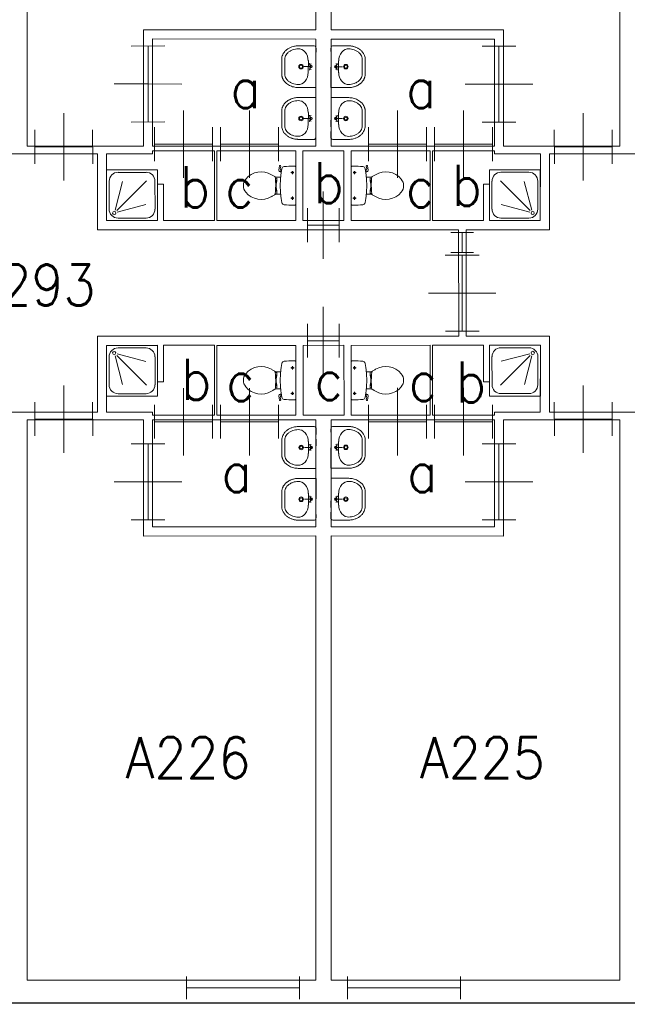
# Model space of a CAD drawing. Header units: metres. Extents: x 150867 to 150993, y 450406 to 450495.
# Tile 7 of 28: x 150920 to 150928, y 450469 to 450482. Entities that reach past the tile are written whole.
import ezdxf
from ezdxf.enums import TextEntityAlignment as Align

# ---------------------------------------------------------------- set-up
doc = ezdxf.new("R2010")
doc.units = ezdxf.units.M
doc.header["$MEASUREMENT"] = 0
for name, color, linetype, lineweight in [('BINNENMUUR', 7, 'Continuous', 0), ('BOUWKUNDE', 7, 'Continuous', 0), ('BUITENMUUR', 7, 'Continuous', 0), ('KADER', 7, 'Continuous', 0), ('LABEL', 7, 'Continuous', 0), ('SANITAIR', 7, 'Continuous', 0)]:
    doc.layers.add(name, color=color, linetype=linetype, lineweight=lineweight)
doc.styles.add('Style-STANDARD', font='STANDARD.shx')

# ---------------------------------------------------------------- blocks, each defined once
blk = doc.blocks.new('202_36')
at = {"layer": 'BOUWKUNDE', "color": 7, "linetype": 'Continuous', "lineweight": 0}
for p, q in [((0.45, 0), (0.45, 0.401)), ((0, -0.2), (-0.001, 0.2)), ((0.9, -0.2), (0.899, 0.2)), ((0, 0), (0.9, 0)), ((0.449, -0.4), (0.45, 0))]:
    blk.add_line(p, q, dxfattribs=at)
at = {"layer": 'KADER', "color": 7, "linetype": 'Continuous', "lineweight": 0, "style": 'Style-STANDARD', "flags": 1}
for tag in ['type', 'soort']:
    blk.add_attdef(tag, (0, 0), '', height=0.324, rotation=198.1924, dxfattribs=at)
blk = doc.blocks.new('202_37')
at = {"layer": 'BOUWKUNDE', "color": 7, "linetype": 'Continuous', "lineweight": 0}
for p, q in [((0.343, 0), (0.343, 0.4)), ((0, -0.2), (0, 0.2)), ((0.686, -0.2), (0.687, 0.2)), ((0, 0), (0.687, 0)), ((0.344, -0.4), (0.343, 0))]:
    blk.add_line(p, q, dxfattribs=at)
at = {"layer": 'KADER', "color": 7, "linetype": 'Continuous', "lineweight": 0, "style": 'Style-STANDARD', "flags": 1}
for tag in ['soort', 'type']:
    blk.add_attdef(tag, (0, 0), '', height=0.324, rotation=108.1925, dxfattribs=at)
blk = doc.blocks.new('223')
at = {"layer": 'SANITAIR', "color": 7, "linetype": 'Continuous', "lineweight": 0}
for p, q in [((0.051, 0.225), (0.051, 0.775)), ((0.784, 0.784), (0.199, 0.199)), ((0.225, 0.951), (0.775, 0.951)), ((0.951, 0.775), (0.951, 0.224)), ((0.166, 0.207), (0.316, 0.769)), ((0.209, 0.166), (0.77, 0.315)), ((0.776, 0.049), (0.225, 0.049))]:
    blk.add_line(p, q, dxfattribs=at)
at = {"layer": 'SANITAIR', "color": 7, "linetype": 'Continuous', "lineweight": 0, "flags": 128}
blk.add_lwpolyline([(0, 1), (0, 0), (1.001, 0), (1.001, 0.999)], close=True, dxfattribs=at)
at = {"layer": 'SANITAIR', "color": 7, "linetype": 'Continuous', "lineweight": 0}
blk.add_circle((0.15, 0.149), 0.0315, dxfattribs=at)
at = {"layer": 'SANITAIR', "color": 7, "linetype": 'Continuous', "lineweight": 0, "extrusion": (0, 0, -1)}
for centre, start, end in [((-0.225, 0.774), 359.9999, 89.9999), ((-0.775, 0.774), 89.9999, 179.9999), ((-0.225, 0.224), 269.9999, 359.9999), ((-0.775, 0.224), 179.9999, 269.9999)]:
    blk.add_arc(centre, 0.175, start, end, dxfattribs=at)
blk = doc.blocks.new('TOIL2B')
at = {"layer": 'SANITAIR', "color": 7, "linetype": 'Continuous', "lineweight": 0}
for p, q in [((25.5, 0), (-24.2, -0.1)), ((-13.7, -4.5), (-17.8, -4.5)), ((-15.6, -6.6), (-15.6, -2.4)), ((19.9, -4.5), (15.8, -4.5)), ((17.9, -6.5), (18, -2.5)), ((-10.5, -20), (-10.4, -23)), ((-9.5, -27.1), (-9.5, -25)), ((-9.5, -25), (-5, -25)), ((-6.1, -25.1), (-6, -26.8)), ((-5, -25), (-5.1, -26.7)), ((-5.1, -25.5), (-2.9, -25.5)), ((-2.9, -25.5), (-2.8, -26)), ((4.2, -25.5), (4.1, -26)), ((6.4, -25.5), (4.2, -25.5)), ((6.3, -25), (6.3, -26.6)), ((10.7, -25), (6.3, -25)), ((7.4, -25), (7.3, -26.8)), ((10.8, -27), (10.7, -25)), ((11.8, -23), (11.7, -20)), ((18.4, -19.2), (19, -20.6)), ((18.7, -20.2), (21.6, -19.6)), ((21.7, -19.7), (21.4, -18.8)), ((26.8, -21.6), (21.7, -22.4)), ((22.8, -20.5), (26.6, -20)), ((27, -20.4), (27.2, -21.1)), ((-2.8, -26), (4.1, -26))]:
    blk.add_line(p, q, dxfattribs=at)
for centre in [(-15.7, -4.6), (18, -4.6)]:
    blk.add_circle(centre, 1.2, dxfattribs=at)
for centre, radius, start, end in [((-20.8, -2.7), 4.34, 141.7695, 181.0188), ((89.9, -2.8), 115, 179.9997, 186.3306), ((22.1, -2.7), 4.34, 358.9805, 38.2299), ((-88.6, -2.8), 115, 353.6505, 359.9997), ((-21, -15.1), 3.4, 186.3306, 259.2901), ((0.6, 99.5), 120, 259.2901, 264.6978), ((-23.4, -23.1), 12.9, 326.1568, 359.9997), ((0.7, 99.2), 119.8, 264.6978, 275.3016), ((0.6, 99.5), 120, 275.3016, 280.7268), ((24.6, -23.1), 12.9, 179.9997, 213.8426), ((21.3, -20), 2.5, 195.9269, 278.4776), ((22.7, -19.5), 1, 191.8883, 277.2235), ((22.4, -15.2), 3.35, 280.7268, 353.6505), ((26.6, -20.6), 0.5, 15.7395, 97.2235), ((26.8, -21.2), 0.5, 278.4776, 15.7395), ((8.7, -45.7), 26.3, 148.9074, 230.8789), ((24.8, -55.4), 45, 146.1568, 148.9074), ((-9.4, -29.2), 2, 96.9355, 142.5797), ((1.5, -119.2), 92.6, 84.3002, 96.9355), ((-7.4, -45.7), 26.3, 309.1205, 31.092), ((10.5, -29), 2, 37.7814, 84.3002), ((-23.5, -55.4), 45, 31.092, 33.8426), ((0.6, -55.6), 13.5, 230.8789, 309.1205)]:
    blk.add_arc(centre, radius, start, end, dxfattribs=at)
blk = doc.blocks.new('220')
at = {"layer": 'SANITAIR', "color": 7, "linetype": 'Continuous', "lineweight": 0, "xscale": 0.00999781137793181, "yscale": 0.00999781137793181, "zscale": 0.00999781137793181, "rotation": 0.0002668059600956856}
blk.add_blockref('TOIL2B', (-0.006, 0), dxfattribs=at)
blk = doc.blocks.new('202_38')
at = {"layer": 'BOUWKUNDE', "color": 7, "linetype": 'Continuous', "lineweight": 0}
for p, q in [((0.344, 0), (0.344, 0.4)), ((0.001, -0.2), (0, 0.2)), ((0.687, -0.2), (0.687, 0.2)), ((0, 0), (0.688, 0)), ((0.344, -0.4), (0.344, 0))]:
    blk.add_line(p, q, dxfattribs=at)
at = {"layer": 'KADER', "color": 7, "linetype": 'Continuous', "lineweight": 0, "style": 'Style-STANDARD', "flags": 1}
for tag in ['soort', 'type']:
    blk.add_attdef(tag, (0, 0), '', height=0.324, rotation=108.1925, dxfattribs=at)
blk = doc.blocks.new('202_39')
at = {"layer": 'BOUWKUNDE', "color": 7, "linetype": 'Continuous', "lineweight": 0}
for p, q in [((0.187, 0), (0.187, 0.4)), ((0, -0.2), (-0.001, 0.2)), ((0.375, -0.2), (0.375, 0.2)), ((0, 0), (0.374, 0)), ((0.187, -0.4), (0.187, 0))]:
    blk.add_line(p, q, dxfattribs=at)
at = {"layer": 'KADER', "color": 7, "linetype": 'Continuous', "lineweight": 0, "style": 'Style-STANDARD', "flags": 1}
for tag in ['type', 'soort']:
    blk.add_attdef(tag, (0, 0), '', height=0.324, rotation=288.1921, dxfattribs=at)
blk = doc.blocks.new('TOIL2B_1')
at = {"layer": 'SANITAIR', "color": 7, "linetype": 'Continuous', "lineweight": 0}
for p, q in [((25.5, -0.1), (-24.2, 0)), ((-13.7, -4.5), (-17.8, -4.5)), ((-15.7, -6.7), (-15.6, -2.5)), ((19.9, -4.5), (15.8, -4.5)), ((18, -6.6), (17.9, -2.5)), ((-10.5, -20.1), (-10.5, -23)), ((-9.4, -27.1), (-9.5, -25)), ((-9.5, -25), (-5.1, -25)), ((-6.1, -25), (-6.1, -26.9)), ((-5.1, -25), (-5.1, -26.7)), ((-5.1, -25.5), (-2.9, -25.5)), ((-2.9, -25.5), (-2.9, -26)), ((4.1, -25.5), (4.1, -26)), ((6.4, -25.5), (4.1, -25.5)), ((6.3, -25), (6.3, -26.6)), ((10.7, -25), (6.3, -25)), ((7.3, -25.1), (7.3, -26.7)), ((10.7, -27), (10.7, -25)), ((11.7, -23), (11.7, -20)), ((18.4, -19.2), (18.9, -20.7)), ((18.7, -20.2), (21.6, -19.7)), ((21.7, -19.7), (21.4, -18.7)), ((26.8, -21.6), (21.6, -22.4)), ((22.8, -20.5), (26.5, -20)), ((27, -20.4), (27.2, -21)), ((-2.9, -26), (4.1, -26))]:
    blk.add_line(p, q, dxfattribs=at)
at = {"layer": 'SANITAIR', "color": 7, "linetype": 'Continuous', "lineweight": 0, "extrusion": (0, 0, -1)}
for centre in [(15.7, -4.6), (-17.9, -4.6)]:
    blk.add_circle(centre, 1.2, dxfattribs=at)
at = {"layer": 'SANITAIR', "color": 7, "linetype": 'Continuous', "lineweight": 0}
for centre, radius, start, end in [((-20.8, -2.7), 4.34, 141.7701, 181.0195), ((89.9, -2.8), 115, 180.0003, 186.3312), ((22.1, -2.7), 4.34, 358.9812, 38.2305), ((-88.6, -2.8), 115, 353.6512, 0.0003), ((-21, -15.1), 3.4, 186.3312, 259.2907), ((0.6, 99.5), 120, 259.2907, 264.6984), ((-23.4, -23.1), 12.9, 326.1574, 0.0003), ((0.7, 99.2), 119.8, 264.6984, 275.3022), ((0.6, 99.5), 120, 275.3022, 280.7274), ((24.6, -23.1), 12.9, 180.0003, 213.8432), ((21.3, -20), 2.5, 195.9275, 278.4782), ((22.7, -19.6), 1, 191.8889, 277.2241), ((22.4, -15.2), 3.35, 280.7274, 353.6512), ((26.6, -20.6), 0.5, 15.7401, 97.2241), ((26.8, -21.2), 0.5, 278.4782, 15.7401), ((8.7, -45.7), 26.3, 148.908, 230.8795), ((24.7, -55.4), 45, 146.1574, 148.908), ((-9.4, -29.2), 2, 96.9361, 142.5803), ((1.5, -119.2), 92.6, 84.3008, 96.9361), ((-7.4, -45.7), 26.3, 309.1211, 31.0926), ((10.5, -29), 2, 37.782, 84.3008), ((-23.5, -55.4), 45, 31.0926, 33.8432), ((0.6, -55.6), 13.5, 230.8795, 309.1211)]:
    blk.add_arc(centre, radius, start, end, dxfattribs=at)
blk = doc.blocks.new('220_1')
at = {"layer": 'SANITAIR', "color": 7, "linetype": 'Continuous', "lineweight": 0, "xscale": 0.00999781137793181, "yscale": 0.00999781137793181, "zscale": 0.00999781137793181, "rotation": 359.9997331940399}
blk.add_blockref('TOIL2B_1', (-0.006, 0), dxfattribs=at)
blk = doc.blocks.new('202_40')
at = {"layer": 'BOUWKUNDE', "color": 7, "linetype": 'Continuous', "lineweight": 0}
for p, q in [((0.343, 0), (0.343, 0.4)), ((-0.001, -0.2), (0, 0.2)), ((0.686, -0.2), (0.686, 0.2)), ((0, 0), (0.687, 0)), ((0.343, -0.4), (0.343, 0))]:
    blk.add_line(p, q, dxfattribs=at)
at = {"layer": 'KADER', "color": 7, "linetype": 'Continuous', "lineweight": 0, "extrusion": (0, 0, -1), "style": 'Style-STANDARD', "flags": 1}
for tag in ['soort', 'type']:
    blk.add_attdef(tag, (0, 0), '', height=0.324, rotation=108.1925, dxfattribs=at)
blk = doc.blocks.new('202_41')
at = {"layer": 'BOUWKUNDE', "color": 7, "linetype": 'Continuous', "lineweight": 0}
for p, q in [((0.45, 0), (0.45, 0.4)), ((0, -0.2), (0, 0.2)), ((0.9, -0.2), (0.9, 0.2)), ((0, 0), (0.9, 0)), ((0.45, -0.401), (0.45, 0))]:
    blk.add_line(p, q, dxfattribs=at)
at = {"layer": 'KADER', "color": 7, "linetype": 'Continuous', "lineweight": 0, "extrusion": (0, 0, -1), "style": 'Style-STANDARD', "flags": 1}
for tag in ['soort', 'type']:
    blk.add_attdef(tag, (0, 0), '', height=0.324, rotation=18.1924, dxfattribs=at)
blk = doc.blocks.new('202_42')
at = {"layer": 'BOUWKUNDE', "color": 7, "linetype": 'Continuous', "lineweight": 0}
for p, q in [((0.343, 0), (0.344, 0.4)), ((0, -0.2), (0, 0.2)), ((0.687, -0.201), (0.687, 0.2)), ((0, 0), (0.687, -0.001)), ((0.343, -0.401), (0.343, 0))]:
    blk.add_line(p, q, dxfattribs=at)
at = {"layer": 'KADER', "color": 7, "linetype": 'Continuous', "lineweight": 0, "extrusion": (0, 0, -1), "style": 'Style-STANDARD', "flags": 1}
for tag in ['soort', 'type']:
    blk.add_attdef(tag, (0, 0), '', height=0.324, rotation=108.1925, dxfattribs=at)
blk = doc.blocks.new('223_1')
at = {"layer": 'SANITAIR', "color": 7, "linetype": 'Continuous', "lineweight": 0}
for p, q in [((0.049, 0.225), (0.049, 0.775)), ((0.784, 0.784), (0.199, 0.199)), ((0.224, 0.951), (0.775, 0.949)), ((0.949, 0.775), (0.949, 0.225)), ((0.166, 0.209), (0.315, 0.77)), ((0.207, 0.166), (0.769, 0.315)), ((0.775, 0.049), (0.225, 0.049))]:
    blk.add_line(p, q, dxfattribs=at)
at = {"layer": 'SANITAIR', "color": 7, "linetype": 'Continuous', "lineweight": 0, "extrusion": (0, 0, -1), "flags": 128}
blk.add_lwpolyline([(0, 1), (0, 0), (-1, 0), (-0.999, 1)], close=True, dxfattribs=at)
at = {"layer": 'SANITAIR', "color": 7, "linetype": 'Continuous', "lineweight": 0, "extrusion": (0, 0, -1)}
blk.add_circle((-0.15, 0.15), 0.0315, dxfattribs=at)
for centre, start, end in [((-0.225, 0.775), 0.0001, 90.0001), ((-0.775, 0.775), 90.0001, 180.0001), ((-0.225, 0.225), 270.0001, 0.0001), ((-0.775, 0.225), 180.0001, 270.0001)]:
    blk.add_arc(centre, 0.175, start, end, dxfattribs=at)
blk = doc.blocks.new('202_43')
at = {"layer": 'BOUWKUNDE', "color": 7, "linetype": 'Continuous', "lineweight": 0}
for p, q in [((0.343, 0), (0.344, 0.4)), ((0, -0.2), (0.001, 0.2)), ((0.687, -0.2), (0.687, 0.2)), ((0, 0), (0.687, 0)), ((0.344, -0.4), (0.343, 0))]:
    blk.add_line(p, q, dxfattribs=at)
at = {"layer": 'KADER', "color": 7, "linetype": 'Continuous', "lineweight": 0, "extrusion": (0, 0, -1), "style": 'Style-STANDARD', "flags": 1}
for tag in ['soort', 'type']:
    blk.add_attdef(tag, (0, 0), '', height=0.324, rotation=108.1925, dxfattribs=at)
blk = doc.blocks.new('202_44')
at = {"layer": 'BOUWKUNDE', "color": 7, "linetype": 'Continuous', "lineweight": 0}
for p, q in [((0.343, 0), (0.343, 0.4)), ((0, -0.2), (-0.001, 0.2)), ((0.686, -0.2), (0.686, 0.2)), ((0, 0), (0.687, 0)), ((0.343, -0.4), (0.343, 0))]:
    blk.add_line(p, q, dxfattribs=at)
at = {"layer": 'KADER', "color": 7, "linetype": 'Continuous', "lineweight": 0, "style": 'Style-STANDARD', "flags": 1}
for tag in ['soort', 'type']:
    blk.add_attdef(tag, (0, 0), '', height=0.324, rotation=108.1925, dxfattribs=at)
blk = doc.blocks.new('204')
at = {"layer": 'BOUWKUNDE', "color": 7, "linetype": 'Continuous', "lineweight": 0}
for p, q in [((0, -0.1014), (0, 0.1007)), ((0.9997, -0.1014), (1.0004, 0.1)), ((0, 0), (0.9997, 0))]:
    blk.add_line(p, q, dxfattribs=at)
blk = doc.blocks.new('202_99')
at = {"layer": 'BOUWKUNDE', "color": 7, "linetype": 'Continuous', "lineweight": 0}
for p, q in [((0.187, 0), (0.187, 0.4)), ((-0.001, -0.2), (0, 0.2)), ((0.375, -0.2), (0.375, 0.2)), ((0, 0), (0.375, 0)), ((0.187, -0.4), (0.187, 0))]:
    blk.add_line(p, q, dxfattribs=at)
at = {"layer": 'KADER', "color": 7, "linetype": 'Continuous', "lineweight": 0, "extrusion": (0, 0, -1), "style": 'Style-STANDARD', "flags": 1}
for tag in ['soort', 'type']:
    blk.add_attdef(tag, (0, 0), '', height=0.324, rotation=108.1921, dxfattribs=at)
blk = doc.blocks.new('202_100')
at = {"layer": 'BOUWKUNDE', "color": 7, "linetype": 'Continuous', "lineweight": 0}
for p, q in [((0.343, 0), (0.344, 0.4)), ((0, -0.2), (0.001, 0.2)), ((0.687, -0.201), (0.687, 0.2)), ((0, 0), (0.687, -0.001)), ((0.344, -0.401), (0.343, 0))]:
    blk.add_line(p, q, dxfattribs=at)
at = {"layer": 'KADER', "color": 7, "linetype": 'Continuous', "lineweight": 0, "extrusion": (0, 0, -1), "style": 'Style-STANDARD', "flags": 1}
for tag in ['soort', 'type']:
    blk.add_attdef(tag, (0, 0), '', height=0.324, rotation=288.1925, dxfattribs=at)
blk = doc.blocks.new('202_101')
at = {"layer": 'BOUWKUNDE', "color": 7, "linetype": 'Continuous', "lineweight": 0}
for p, q in [((0.45, 0), (0.45, 0.4)), ((0, -0.2), (0.001, 0.2)), ((0.9, -0.2), (0.901, 0.2)), ((0, 0), (0.9, 0)), ((0.451, -0.4), (0.45, 0))]:
    blk.add_line(p, q, dxfattribs=at)
at = {"layer": 'KADER', "color": 7, "linetype": 'Continuous', "lineweight": 0, "extrusion": (0, 0, -1), "style": 'Style-STANDARD', "flags": 1}
for tag in ['type', 'soort']:
    blk.add_attdef(tag, (0, 0), '', height=0.324, rotation=198.1924, dxfattribs=at)
blk = doc.blocks.new('202_102')
at = {"layer": 'BOUWKUNDE', "color": 7, "linetype": 'Continuous', "lineweight": 0}
for p, q in [((0.343, 0), (0.343, 0.4)), ((-0.001, -0.2), (0, 0.2)), ((0.686, -0.2), (0.686, 0.2)), ((0, 0), (0.687, 0)), ((0.343, -0.4), (0.343, 0))]:
    blk.add_line(p, q, dxfattribs=at)
at = {"layer": 'KADER', "color": 7, "linetype": 'Continuous', "lineweight": 0, "extrusion": (0, 0, -1), "style": 'Style-STANDARD', "flags": 1}
for tag in ['soort', 'type']:
    blk.add_attdef(tag, (0, 0), '', height=0.324, rotation=288.1925, dxfattribs=at)
blk = doc.blocks.new('202_103')
at = {"layer": 'BOUWKUNDE', "color": 7, "linetype": 'Continuous', "lineweight": 0}
for p, q in [((0.343, 0), (0.344, 0.4)), ((0, -0.2), (0, 0.2)), ((0.687, -0.201), (0.687, 0.2)), ((0, 0), (0.687, -0.001)), ((0.344, -0.401), (0.343, 0))]:
    blk.add_line(p, q, dxfattribs=at)
at = {"layer": 'KADER', "color": 7, "linetype": 'Continuous', "lineweight": 0, "extrusion": (0, 0, -1), "style": 'Style-STANDARD', "flags": 1}
for tag in ['soort', 'type']:
    blk.add_attdef(tag, (0, 0), '', height=0.324, rotation=288.1925, dxfattribs=at)
blk = doc.blocks.new('WASTB')
at = {"layer": 'SANITAIR', "color": 7, "linetype": 'Continuous', "lineweight": 0}
for p, q in [((-9.9, 7.9), (-10, -7.9)), ((-6.3, 3.7), (-8.8, 2.9)), ((-6.5, 0), (-8.2, 4.5)), ((-6.5, 0), (-15.2, 0)), ((-6.3, -3.7), (-8.9, -2.9)), ((-6.5, 0), (-8.2, -4.5))]:
    blk.add_line(p, q, dxfattribs=at)
for centre, radius in [((-19.5, 0), 3), ((-19.5, 0), 2), ((-6.5, 0), 1.75)]:
    blk.add_circle(centre, radius, dxfattribs=at)
blk.add_ellipse((-21, 9.6), major_axis=(4, -13.6), ratio=0.751905, start_param=1.224555, end_param=2.997882, dxfattribs=at)
at = {"layer": 'SANITAIR', "color": 7, "linetype": 'Continuous', "lineweight": 0, "extrusion": (0, 0, -1)}
blk.add_ellipse((-21, -9.6), major_axis=(4, 13.6), ratio=0.751905, start_param=1.224555, end_param=2.997882, dxfattribs=at)
at = {"layer": 'SANITAIR', "color": 7, "linetype": 'Continuous', "lineweight": 0}
for points, weights, knots in [([(0.1, 27.5), (-11.7, 27.5), (-23.4, 27.5), (-23.5, 27.5), (-23.5, 27.5), (-45.5, 27), (-45, 9.1), (-45, 0), (-45, -9.1), (-45.5, -27), (-23.5, -27.5), (-11.8, -27.5), (0, -27.5), (0.1, 0), (0.1, 27.5)], [1, 1, 1, 1, 1, 0.707108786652, 1, 1, 1, 0.707108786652, 1, 1, 1, 1, 1], [0, 0, 0, 0.142857, 0.142857, 0.285714, 0.285714, 0.428571, 0.428571, 0.571429, 0.571429, 0.714286, 0.714286, 0.857143, 0.857143, 1, 1, 1]), ([(-23.4, -23.5), (-41.4, -23.1), (-41, -9.2), (-41, -9.2), (-41, -9.1), (-41, 0), (-40.9, 9.1), (-41, 9.2), (-41, 9.2), (-41.4, 23.1), (-23.4, 23.5)], [1, 0.707108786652, 1, 1, 1, 1, 1, 1, 1, 0.707108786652, 1], [0, 0, 0, 0.2, 0.2, 0.4, 0.4, 0.6, 0.6, 0.8, 0.8, 1, 1, 1])]:
    blk.add_rational_spline(points, weights, degree=2, knots=knots, dxfattribs=at)
blk = doc.blocks.new('221')
at = {"layer": 'SANITAIR', "color": 7, "linetype": 'Continuous', "lineweight": 0, "xscale": 0.00999781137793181, "yscale": 0.00999781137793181, "zscale": 0.00999781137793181, "rotation": 90.0002668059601}
blk.add_blockref('WASTB', (0, 0), dxfattribs=at)
blk = doc.blocks.new('WASTB_1')
at = {"layer": 'SANITAIR', "color": 7, "linetype": 'Continuous', "lineweight": 0}
for p, q in [((-6.5, 0), (-15.2, 0)), ((-10, 7.9), (-9.9, -7.9)), ((-6.3, 3.7), (-8.9, 2.9)), ((-6.5, 0), (-8.2, 4.5)), ((-6.5, 0), (-8.2, -4.5)), ((-6.3, -3.7), (-8.8, -2.9))]:
    blk.add_line(p, q, dxfattribs=at)
at = {"layer": 'SANITAIR', "color": 7, "linetype": 'Continuous', "lineweight": 0, "extrusion": (0, 0, -1)}
for centre, radius in [((19.5, 0), 3), ((19.5, 0), 2), ((6.5, 0), 1.75)]:
    blk.add_circle(centre, radius, dxfattribs=at)
at = {"layer": 'SANITAIR', "color": 7, "linetype": 'Continuous', "lineweight": 0}
blk.add_ellipse((-21, 9.6), major_axis=(4, -13.6), ratio=0.751905, start_param=1.224555, end_param=2.997882, dxfattribs=at)
at = {"layer": 'SANITAIR', "color": 7, "linetype": 'Continuous', "lineweight": 0, "extrusion": (0, 0, -1)}
blk.add_ellipse((-21, -9.6), major_axis=(4, 13.6), ratio=0.751905, start_param=1.224555, end_param=2.997882, dxfattribs=at)
at = {"layer": 'SANITAIR', "color": 7, "linetype": 'Continuous', "lineweight": 0}
for points, weights, knots in [([(0, 27.5), (-11.7, 27.5), (-23.4, 27.5), (-23.5, 27.5), (-23.5, 27.5), (-45.5, 27), (-45, 9.1), (-45, 0), (-45, -9.1), (-45.5, -27), (-23.5, -27.5), (-23.5, -27.6), (-23.4, -27.6), (-11.7, -27.6), (0.1, -27.5), (0.1, 0), (0, 27.5)], [1, 1, 1, 1, 1, 0.707108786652, 1, 1, 1, 0.707108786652, 1, 1, 1, 1, 1, 1, 1], [0, 0, 0, 0.125, 0.125, 0.25, 0.25, 0.375, 0.375, 0.5, 0.5, 0.625, 0.625, 0.75, 0.75, 0.875, 0.875, 1, 1, 1]), ([(-23.4, -23.5), (-41.4, -23.1), (-41, -9.2), (-41, -9.2), (-40.9, -9.1), (-41, 0), (-41, 9.1), (-41, 9.2), (-41, 9.2), (-41.4, 23.1), (-23.4, 23.5)], [1, 0.707108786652, 1, 1, 1, 1, 1, 1, 1, 0.707108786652, 1], [0, 0, 0, 0.2, 0.2, 0.4, 0.4, 0.6, 0.6, 0.8, 0.8, 1, 1, 1])]:
    blk.add_rational_spline(points, weights, degree=2, knots=knots, dxfattribs=at)
blk = doc.blocks.new('221_1')
at = {"layer": 'SANITAIR', "color": 7, "linetype": 'Continuous', "lineweight": 0, "xscale": 0.00999781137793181, "yscale": 0.00999781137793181, "zscale": 0.00999781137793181, "rotation": 89.9997331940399}
blk.add_blockref('WASTB_1', (0, 0), dxfattribs=at)
blk = doc.blocks.new('202_104')
at = {"layer": 'BOUWKUNDE', "color": 7, "linetype": 'Continuous', "lineweight": 0}
for p, q in [((0.343, 0), (0.344, 0.401)), ((0.001, -0.2), (0, 0.2)), ((0.687, -0.2), (0.687, 0.201)), ((0, 0), (0.687, 0.001)), ((0.344, -0.4), (0.343, 0))]:
    blk.add_line(p, q, dxfattribs=at)
at = {"layer": 'KADER', "color": 7, "linetype": 'Continuous', "lineweight": 0, "style": 'Style-STANDARD', "flags": 1}
for tag in ['type', 'soort']:
    blk.add_attdef(tag, (0, 0), '', height=0.324, rotation=288.1925, dxfattribs=at)
blk = doc.blocks.new('202_105')
at = {"layer": 'BOUWKUNDE', "color": 7, "linetype": 'Continuous', "lineweight": 0}
for p, q in [((0.343, 0), (0.343, 0.4)), ((0, -0.2), (-0.001, 0.2)), ((0.686, -0.2), (0.686, 0.2)), ((0, 0), (0.687, 0)), ((0.343, -0.4), (0.343, 0))]:
    blk.add_line(p, q, dxfattribs=at)
at = {"layer": 'KADER', "color": 7, "linetype": 'Continuous', "lineweight": 0, "style": 'Style-STANDARD', "flags": 1}
for tag in ['type', 'soort']:
    blk.add_attdef(tag, (0, 0), '', height=0.324, rotation=288.1925, dxfattribs=at)
blk = doc.blocks.new('202_106')
at = {"layer": 'BOUWKUNDE', "color": 7, "linetype": 'Continuous', "lineweight": 0}
for p, q in [((0.45, 0), (0.45, 0.4)), ((0, -0.2), (0, 0.2)), ((0.9, -0.2), (0.9, 0.2)), ((0, 0), (0.9, 0)), ((0.45, -0.4), (0.45, 0))]:
    blk.add_line(p, q, dxfattribs=at)
at = {"layer": 'KADER', "color": 7, "linetype": 'Continuous', "lineweight": 0, "style": 'Style-STANDARD', "flags": 1}
for tag in ['soort', 'type']:
    blk.add_attdef(tag, (0, 0), '', height=0.324, rotation=18.1924, dxfattribs=at)
blk = doc.blocks.new('202_107')
at = {"layer": 'BOUWKUNDE', "color": 7, "linetype": 'Continuous', "lineweight": 0}
for p, q in [((0.343, 0), (0.344, 0.4)), ((0.001, -0.2), (0, 0.2)), ((0.687, -0.2), (0.687, 0.2)), ((0, 0), (0.687, 0)), ((0.344, -0.4), (0.343, 0))]:
    blk.add_line(p, q, dxfattribs=at)
at = {"layer": 'KADER', "color": 7, "linetype": 'Continuous', "lineweight": 0, "style": 'Style-STANDARD', "flags": 1}
for tag in ['type', 'soort']:
    blk.add_attdef(tag, (0, 0), '', height=0.324, rotation=288.1925, dxfattribs=at)
blk = doc.blocks.new('202_190')
at = {"layer": 'BOUWKUNDE', "color": 7, "linetype": 'Continuous', "lineweight": 0}
for p, q in [((0.45, 0.001), (0.45, 0.401)), ((0, -0.2), (0, 0.2)), ((0.9, -0.199), (0.9, 0.201)), ((0, 0), (0.9, 0.001)), ((0.45, -0.4), (0.45, 0.001))]:
    blk.add_line(p, q, dxfattribs=at)
at = {"layer": 'KADER', "color": 7, "linetype": 'Continuous', "lineweight": 0, "style": 'Style-STANDARD', "flags": 1}
for tag in ['soort', 'type']:
    blk.add_attdef(tag, (0, 0), '', height=0.324, rotation=18.1924, dxfattribs=at)
blk = doc.blocks.new('204_6')
at = {"layer": 'BOUWKUNDE', "color": 7, "linetype": 'Continuous', "lineweight": 0}
for p, q in [((0, -0.15), (0, 0.151)), ((0.264, -0.15), (0.263, 0.15)), ((0, 0), (0.264, 0.001))]:
    blk.add_line(p, q, dxfattribs=at)

msp = doc.modelspace()

# ---------------------------------------------------------------- linework, layer by layer
at = {"layer": 'BINNENMUUR', "color": 7, "linetype": 'Continuous', "lineweight": 13, "flags": 128}
for points in [[(150920.357, 450488.055), (150920.358, 450480.679), (150921.887, 450480.68), (150921.888, 450482.209), (150924.157, 450482.209), (150924.157, 450488.054)], [(150924.357, 450488.054), (150924.357, 450482.209), (150926.628, 450482.209), (150926.627, 450480.68), (150928.158, 450480.679), (150928.157, 450488.054)], [(150922.007, 450482.09), (150922.007, 450480.679), (150924.158, 450480.68), (150924.158, 450482.089)], [(150924.358, 450482.089), (150924.358, 450480.68), (150926.507, 450480.679), (150926.507, 450482.089)], [(150921.402, 450480.579), (150921.402, 450479.699), (150922.072, 450479.7), (150922.073, 450480.18), (150922.153, 450480.18), (150922.152, 450479.7), (150922.822, 450479.7), (150922.823, 450480.62), (150922.007, 450480.619), (150922.008, 450480.579)], [(150922.853, 450480.619), (150922.854, 450479.699), (150923.894, 450479.699), (150923.893, 450480.619)], [(150923.987, 450480.619), (150923.987, 450479.699), (150924.527, 450479.699), (150924.527, 450480.619)], [(150924.622, 450480.619), (150924.621, 450479.699), (150925.661, 450479.699), (150925.662, 450480.619)], [(150925.692, 450480.62), (150925.692, 450479.7), (150926.362, 450479.7), (150926.362, 450480.18), (150926.442, 450480.18), (150926.442, 450479.7), (150927.112, 450479.699), (150927.113, 450480.579), (150926.507, 450480.579), (150926.507, 450480.619)], [(150915.677, 450479.579), (150915.677, 450478.179), (150919.232, 450478.179), (150919.232, 450477.179), (150921.282, 450477.179), (150921.283, 450478.179), (150926.038, 450478.178), (150926.037, 450479.579), (150921.282, 450479.58), (150921.282, 450480.58), (150919.233, 450480.58), (150919.232, 450479.58)], [(150929.282, 450479.58), (150929.282, 450480.579), (150927.233, 450480.58), (150927.233, 450479.58), (150926.137, 450479.58), (150926.137, 450478.179), (150927.232, 450478.178), (150927.232, 450477.179), (150929.283, 450477.179), (150929.283, 450478.179), (150935.232, 450478.178), (150935.232, 450477.178), (150937.283, 450477.178), (150937.283, 450478.178), (150943.232, 450478.179), (150943.232, 450477.179), (150944.207, 450477.178), (150944.207, 450480.579), (150943.232, 450480.58), (150943.232, 450479.58), (150937.282, 450479.579), (150937.282, 450480.579), (150935.233, 450480.579), (150935.233, 450479.579)], [(150921.402, 450478.058), (150921.402, 450477.178), (150922.007, 450477.178), (150922.008, 450477.138), (150922.822, 450477.139), (150922.822, 450478.059), (150922.153, 450478.059), (150922.153, 450477.579), (150922.073, 450477.579), (150922.073, 450478.059)], [(150922.854, 450478.058), (150922.854, 450477.139), (150923.894, 450477.138), (150923.894, 450478.058)], [(150923.988, 450478.058), (150923.988, 450477.139), (150924.528, 450477.139), (150924.527, 450478.059)], [(150924.621, 450478.058), (150924.621, 450477.138), (150925.661, 450477.139), (150925.661, 450478.059)], [(150925.692, 450477.139), (150926.508, 450477.138), (150926.507, 450477.178), (150927.112, 450477.179), (150927.113, 450478.059), (150926.442, 450478.059), (150926.442, 450477.579), (150926.362, 450477.579), (150926.362, 450478.059), (150925.693, 450478.059)], [(150920.357, 450477.079), (150920.358, 450469.704), (150924.157, 450469.704), (150924.157, 450475.549), (150921.887, 450475.548), (150921.887, 450477.079)], [(150922.008, 450477.078), (150922.008, 450475.669), (150924.157, 450475.669), (150924.157, 450477.078)], [(150924.357, 450477.079), (150924.357, 450475.668), (150926.508, 450475.669), (150926.508, 450477.078)], [(150924.358, 450475.549), (150924.358, 450469.703), (150928.157, 450469.704), (150928.158, 450477.078), (150926.627, 450477.079), (150926.627, 450475.548)]]:
    msp.add_lwpolyline(points, close=True, dxfattribs=at)
at = {"layer": 'BUITENMUUR', "color": 7, "linetype": 'Continuous', "lineweight": 30, "flags": 128}
msp.add_lwpolyline([(150947.957, 450471.02), (150947.957, 450469.385), (150972.557, 450469.386), (150972.558, 450477.16), (150972.558, 450488.314), (150947.958, 450488.314), (150947.957, 450486.689), (150944.557, 450486.689), (150944.557, 450488.354), (150887.957, 450488.354), (150887.957, 450486.73), (150883.958, 450486.729), (150883.957, 450471.028), (150887.957, 450471.029), (150887.957, 450469.404), (150944.558, 450469.404), (150944.557, 450471.021)], close=True, dxfattribs=at)

# ---------------------------------------------------------------- block references
at = {"layer": 'BOUWKUNDE', "color": 7, "linetype": 'Continuous', "lineweight": 0, "extrusion": (0, 0, -1)}
for name, p, xscale, yscale, zscale, rotation in [('202_101', (-150921.948, 450481.998), 1.111111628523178, 1.111111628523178, 1.111111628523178, 270.0002401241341), ('202_102', (-150922.796, 450480.706), 1.111111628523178, 1.111111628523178, 1.111111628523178, 0.0003148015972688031), ('202_103', (-150923.664, 450480.706), 1.111111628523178, 1.111111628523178, 1.111111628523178, 0.0003148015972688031), ('202_100', (-150921.219, 450480.671), 1.111111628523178, 1.111111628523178, 1.111111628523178, 0.0003148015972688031), ('202_99', (-150924.046, 450479.64), 1.111111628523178, 1.111111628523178, 1.111111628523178, 180), ('202_43', (-150927.296, 450477.087), 1.111111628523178, 1.111111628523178, 1.111111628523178, 180.0003148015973), ('202_40', (-150924.851, 450477.053), 1.111111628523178, 1.111111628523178, 1.111111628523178, 180.0003148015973), ('202_42', (-150925.718, 450477.052), 1.111111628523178, 1.111111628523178, 1.111111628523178, 180.0003148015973), ('202_41', (-150926.568, 450475.761), 1.111111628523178, 1.111111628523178, 1.111111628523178, 90.0002401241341), ('204', (-150924.572, 450469.601), 1.489406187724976, 1.489406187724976, 1.489406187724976, 180.0001791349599)]:
    msp.add_blockref(name, p, dxfattribs=dict(at, xscale=xscale, yscale=yscale, zscale=zscale, rotation=rotation))
at = {"layer": 'BOUWKUNDE', "color": 7, "linetype": 'Continuous', "lineweight": 0}
for name, p, xscale, yscale, zscale, rotation in [('202_106', (150926.568, 450481.997), 1.111111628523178, 1.111111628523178, 1.111111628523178, 269.9997598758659), ('202_104', (150924.851, 450480.705), 1.111111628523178, 1.111111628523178, 1.111111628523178, 359.9996851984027), ('202_105', (150925.719, 450480.705), 1.111111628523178, 1.111111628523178, 1.111111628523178, 359.9996851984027), ('202_107', (150927.296, 450480.671), 1.111111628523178, 1.111111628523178, 1.111111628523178, 359.9996851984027), ('204_6', (150926.083, 450479.544), 0.9999953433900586, 0.9999953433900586, 0.9999953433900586, 270), ('202_190', (150926.083, 450479.243), 1.111111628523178, 1.111111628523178, 1.111111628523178, 269.9997598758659), ('202_44', (150921.218, 450477.087), 1.111111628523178, 1.111111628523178, 1.111111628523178, 179.9996851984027), ('202_37', (150922.796, 450477.052), 1.111111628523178, 1.111111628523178, 1.111111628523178, 179.9996851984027), ('202_38', (150923.664, 450477.052), 1.111111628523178, 1.111111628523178, 1.111111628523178, 179.9996851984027), ('202_36', (150921.948, 450475.761), 1.111111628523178, 1.111111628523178, 1.111111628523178, 89.9997598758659), ('204', (150923.943, 450469.601), 1.489406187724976, 1.489406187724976, 1.489406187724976, 179.9998208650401)]:
    msp.add_blockref(name, p, dxfattribs=dict(at, xscale=xscale, yscale=yscale, zscale=zscale, rotation=rotation))
at = {"layer": 'BOUWKUNDE', "color": 7, "linetype": 'Continuous', "lineweight": 0, "xscale": 1.111111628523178, "yscale": 1.111111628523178, "zscale": 1.111111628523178}
msp.add_blockref('202_39', (150924.046, 450478.119), dxfattribs=at)
at = {"layer": 'SANITAIR', "color": 7, "linetype": 'Continuous', "lineweight": 0, "extrusion": (0, 0, -1)}
for name, p, xscale, yscale, zscale, rotation in [('221_1', (-150924.157, 450481.726), 0.9999953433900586, 0.9999953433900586, 0.9999953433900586, 90.0002668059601), ('221_1', (-150924.357, 450481.043), 0.9999953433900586, 0.9999953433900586, 0.9999953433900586, 270.0002668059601), ('223_1', (-150921.402, 450479.699), 0.6699992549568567, 0.6699992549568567, 0.6699992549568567, 90.00039821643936), ('220_1', (-150923.894, 450480.159), 0.9999953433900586, 0.9999953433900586, 0.9999953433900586, 90.0002668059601), ('223_1', (-150927.113, 450478.059), 0.6699992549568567, 0.6699992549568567, 0.6699992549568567, 270.0003982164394), ('220_1', (-150924.621, 450477.598), 0.9999953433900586, 0.9999953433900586, 0.9999953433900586, 270.0002668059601), ('221_1', (-150924.158, 450476.714), 0.9999953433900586, 0.9999953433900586, 0.9999953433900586, 90.0002668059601), ('221_1', (-150924.357, 450476.033), 0.9999953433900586, 0.9999953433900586, 0.9999953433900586, 270.0002668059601)]:
    msp.add_blockref(name, p, dxfattribs=dict(at, xscale=xscale, yscale=yscale, zscale=zscale, rotation=rotation))
at = {"layer": 'SANITAIR', "color": 7, "linetype": 'Continuous', "lineweight": 0}
for name, p, xscale, yscale, zscale, rotation in [('221', (150924.357, 450481.725), 0.9999953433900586, 0.9999953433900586, 0.9999953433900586, 89.9997331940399), ('221', (150924.157, 450481.044), 0.9999953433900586, 0.9999953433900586, 0.9999953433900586, 269.9997331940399), ('220', (150924.621, 450480.159), 0.9999953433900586, 0.9999953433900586, 0.9999953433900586, 89.9997331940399), ('223', (150927.112, 450479.699), 0.6699992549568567, 0.6699992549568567, 0.6699992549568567, 89.99960178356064), ('223', (150921.402, 450478.058), 0.6699992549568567, 0.6699992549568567, 0.6699992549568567, 269.9996017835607), ('220', (150923.894, 450477.598), 0.9999953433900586, 0.9999953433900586, 0.9999953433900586, 269.9997331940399), ('221', (150924.357, 450476.715), 0.9999953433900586, 0.9999953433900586, 0.9999953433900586, 89.9997331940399), ('221', (150924.158, 450476.032), 0.9999953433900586, 0.9999953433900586, 0.9999953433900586, 269.9997331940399)]:
    msp.add_blockref(name, p, dxfattribs=dict(at, xscale=xscale, yscale=yscale, zscale=zscale, rotation=rotation))

# ---------------------------------------------------------------- texts
at = {"layer": 'LABEL', "color": 7, "linetype": 'Continuous', "lineweight": 0, "style": 'Style-STANDARD'}
for s, p in [('a', (150923.031, 450481.451)), ('a', (150925.343, 450481.451)), ('b', (150924.125, 450480.2)), ('b', (150925.945, 450480.164)), ('b', (150922.367, 450480.144)), ('c', (150922.962, 450480.144)), ('c', (150925.341, 450480.144)), ('A293', (150919.611, 450478.853)), ('b', (150922.382, 450477.609)), ('b', (150926, 450477.577)), ('c', (150922.974, 450477.593)), ('c', (150924.138, 450477.608)), ('c', (150925.377, 450477.594)), ('a', (150922.914, 450476.394)), ('a', (150925.358, 450476.394)), ('A226', (150921.653, 450472.63)), ('A225', (150925.528, 450472.631))]:
    msp.add_text(s, height=0.54, rotation=359.9997, dxfattribs=at).set_placement(p, align=Align.MIDDLE_LEFT)

doc.saveas('drawing.dxf')
